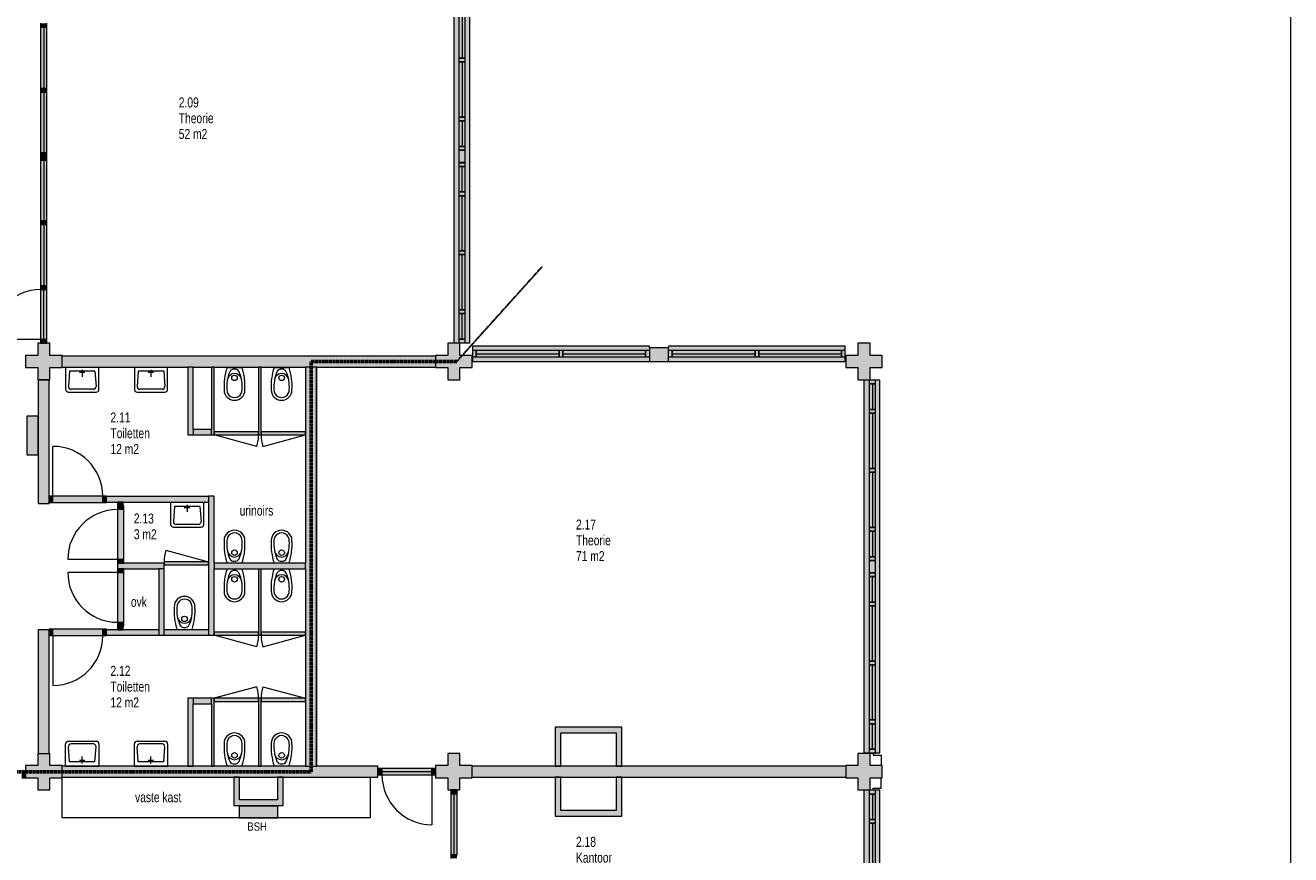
# Model space of a CAD drawing. Header units: millimetres. Extents: x 73705 to 433105, y 109410 to 279410.
# Tile 86 of 90: x 377548 to 400381, y 233067 to 248032. Entities that reach past the tile are written whole.
import ezdxf

# ---------------------------------------------------------------- set-up
doc = ezdxf.new("R2010")
doc.units = ezdxf.units.MM
doc.linetypes.add('brand  WBDBO 30 min', pattern=[11, 4, -1, 2, -1, 2, -1])
for name, color, linetype, lineweight in [('A-DETL', 90, 'Continuous', 9), ('A-DETL-GENF', 92, 'Continuous', 9), ('A-DETL-THIN', 151, 'Continuous', 9), ('G-ANNO-TEXT', 231, 'Continuous', 9)]:
    doc.layers.add(name, color=color, linetype=linetype, lineweight=lineweight)
doc.styles.add('Arial Narrow', font='ARIALN.TTF', dxfattribs={"width": 0.9, "height": 180})
doc.styles.add('Arial Narrow_1', font='ARIALN.TTF', dxfattribs={"height": 150})
doc.styles.add('Arial Narrow_B', font='ARIALN.TTF', dxfattribs={"width": 0.9, "height": 180})

msp = doc.modelspace()

# ---------------------------------------------------------------- hatches: boundary and pattern name
at = {"layer": 'A-DETL-GENF'}
for color, points in [(7, [(385391.1, 242302.5), (385567.1, 242302.5), (385567.1, 249028.9), (385281.1, 249028.9), (385281.1, 242302.5), (385373.1, 242302.5)]), (7, [(377938.1, 248001), (377938.1, 248068), (377824.1, 248068), (377824.1, 248001)]), (7, [(377824.1, 246891.7), (377938.1, 246891.7), (377938.1, 248001), (377824.1, 248001), (377824.1, 247102.8)]), (7, [(377938.1, 246824.7), (377938.1, 246891.7), (377824.1, 246891.7), (377824.1, 246824.7)]), (7, [(377938.1, 245732), (377938.1, 246824.7), (377824.1, 246824.7), (377824.1, 245732)]), (7, [(377824.1, 245665), (377938.1, 245665), (377938.1, 245732), (377824.1, 245732)]), (7, [(377938.1, 245598), (377938.1, 245665), (377824.1, 245665), (377824.1, 245598)]), (7, [(377938.1, 244505.4), (377938.1, 245598), (377824.1, 245598), (377824.1, 244505.4)]), (7, [(377938.1, 244438.4), (377938.1, 244505.4), (377824.1, 244505.4), (377824.1, 244438.4)]), (7, [(377938.1, 243329), (377938.1, 244438.4), (377824.1, 244438.4), (377824.1, 243329)]), (7, [(377824.1, 243262), (377938.1, 243262), (377938.1, 243329), (377824.1, 243329)]), (7, [(377824.1, 242362), (377938.1, 242362), (377938.1, 243262), (377824.1, 243262)]), (7, [(377771.1, 241635), (377991.1, 241635), (377991.1, 241855), (378211.1, 241855), (378211.1, 242075), (377991.1, 242075), (377991.1, 242295), (377771.1, 242295), (377771.1, 242075), (377551.1, 242075), (377551.1, 241855), (377771.1, 241855)]), (7, [(377824.1, 242295), (377938.1, 242295), (377938.1, 242362), (377824.1, 242362)]), (7, [(385391.1, 241635), (385391.1, 241855), (385611.1, 241855), (385611.1, 242075), (385391.1, 242075), (385391.1, 242295), (385171.1, 242295), (385171.1, 242075), (384951.1, 242075), (384951.1, 241855), (385171.1, 241855), (385171.1, 241635)]), (7, [(385487.1, 242301.5), (385487.1, 242302.5), (385391.1, 242301.5)]), (7, [(392791.1, 241635), (392791.1, 241855), (393011.1, 241855), (393011.1, 242075), (392791.1, 242075), (392791.1, 242295), (392571.1, 242295), (392571.1, 242075), (392351.1, 242075), (392351.1, 241855), (392571.1, 241855), (392571.1, 241635)]), (7, [(383234, 241864.5), (384951.1, 241864.5), (384951.1, 242064.5), (378211.1, 242064.5), (378211.1, 241864.5), (382806.1, 241864.5)]), (254, [(385685.6, 241966.4), (388808.6, 241966.4), (388808.6, 242242), (385618.6, 242242), (385618.6, 241966.4)]), (7, [(388808.6, 241966.4), (389153.6, 241966.4), (389153.6, 242212), (388808.6, 242212), (388808.6, 242048)]), (254, [(390782.1, 241966.4), (392343.6, 241966.4), (392343.6, 242242), (389153.6, 242242), (389153.6, 241966.4), (390715.1, 241966.4)]), (7, [(380479.8, 240640), (380579.8, 240640), (380579.8, 241864.5), (380479.8, 241864.5), (380479.8, 240740)]), (7, [(380954.8, 240640), (380954.8, 241864.5), (380904.8, 241864.5), (380904.8, 240640)]), (7, [(381754.8, 240640), (381804.8, 240640), (381804.8, 241864.5), (381754.8, 241864.5), (381754.8, 240697)]), (7, [(382804.8, 234664.5), (382804.8, 241864.5), (382604.8, 241864.5), (382604.8, 238327), (382606.1, 238327), (382606.1, 238227), (382604.8, 238227), (382604.8, 234664.5), (382606.1, 234664.5)]), (7, [(382804.8, 234665), (382806.1, 234665), (382806.1, 241864.5), (382804.8, 241864.5), (382804.8, 235393.3)]), (7, [(377779.8, 239402), (377979.8, 239402), (377979.8, 241634.5), (377779.8, 241634.5), (377779.8, 240982), (377781.1, 240982), (377781.1, 240282), (377779.8, 240282), (377779.8, 239420)]), (7, [(392791.1, 234902.5), (392967.1, 234902.5), (392967.1, 241628.9), (392681.1, 241628.9), (392681.1, 234902.5), (392773.1, 234902.5)]), (254, [(377779.8, 240282), (377779.8, 240982), (377576.1, 240982), (377576.1, 240282)]), (254, [(377781.1, 240282), (377781.1, 240982), (377779.8, 240982), (377779.8, 240282)]), (7, [(380854.8, 240640), (380904.8, 240640), (380904.8, 240740), (380579.8, 240740), (380579.8, 240640)]), (7, [(381754.8, 240640), (381754.8, 240697), (380954.8, 240697), (380954.8, 240640)]), (7, [(382604.8, 240640), (382604.8, 240697), (381804.8, 240697), (381804.8, 240640)]), (7, [(378046.8, 239420), (378046.8, 239534), (377979.8, 239534), (377979.8, 239420)]), (7, [(378946.8, 239420), (378946.8, 239534), (378046.8, 239534), (378046.8, 239420)]), (7, [(379013.8, 239420), (379013.8, 239534), (378946.8, 239534), (378946.8, 239420)]), (7, [(379313.8, 239427), (380854.8, 239427), (380854.8, 239527), (379013.8, 239527), (379013.8, 239427), (379213.8, 239427)]), (7, [(380854.8, 237027), (380954.8, 237027), (380954.8, 239534), (380854.8, 239534), (380854.8, 237084)]), (7, [(379313.8, 239361), (379313.8, 239427), (379213.8, 239427), (379213.8, 239361)]), (7, [(379213.8, 239294), (379327.8, 239294), (379327.8, 239361), (379213.8, 239361)]), (7, [(379213.8, 238394), (379327.8, 238394), (379327.8, 239294), (379213.8, 239294)]), (7, [(379327.8, 238327), (379327.8, 238394), (379213.8, 238394), (379213.8, 238327)]), (7, [(380054.8, 238227), (380054.8, 238294.6), (380053.4, 238294.6), (380053.4, 238327), (379213.8, 238327), (379213.8, 238227), (380053.4, 238227)]), (7, [(379327.8, 238160), (379327.8, 238227), (379213.8, 238227), (379213.8, 238160)]), (7, [(379327.8, 237260), (379327.8, 238160), (379213.8, 238160), (379213.8, 237260)]), (7, [(380054.8, 237027), (380054.8, 238227), (379954.8, 238227), (379954.8, 237027)]), (7, [(380054.8, 238294.6), (380853.4, 238294.6), (380853.4, 238351.6), (380053.4, 238351.6), (380053.4, 238327), (380054.8, 238327)]), (7, [(380054.8, 238294.6), (380054.8, 238327), (380053.4, 238327), (380053.4, 238294.6)]), (7, [(382606.1, 238227), (382606.1, 238327), (380954.8, 238327), (380954.8, 238227), (382604.8, 238227)]), (7, [(381804.8, 237027), (381804.8, 238227), (381754.8, 238227), (381754.8, 237027)]), (7, [(379213.8, 237193), (379327.8, 237193), (379327.8, 237260), (379213.8, 237260)]), (7, [(377779.8, 234894.5), (377979.8, 234895), (377979.8, 237127), (377779.8, 237127), (377779.8, 234895)]), (7, [(378046.8, 237020), (378046.8, 237134), (377979.8, 237134), (377979.8, 237020)]), (7, [(378946.8, 237020), (378946.8, 237134), (378046.8, 237134), (378046.8, 237020)]), (7, [(379013.8, 237020), (379013.8, 237134), (378946.8, 237134), (378946.8, 237020)]), (7, [(379313.8, 237127), (379313.8, 237193), (379213.8, 237193), (379213.8, 237127)]), (7, [(381754.8, 237027), (381754.8, 237084), (380954.8, 237084), (380954.8, 237027)]), (7, [(382604.8, 237027), (382604.8, 237084), (381804.8, 237084), (381804.8, 237027)]), (7, [(380479.8, 234665), (380579.8, 234665), (380579.8, 235889.5), (380479.8, 235889.5), (380479.8, 234675)]), (7, [(380579.8, 235789.5), (380904.8, 235789.5), (380904.8, 235889.5), (380579.8, 235889.5)]), (7, [(380904.8, 234665), (380954.8, 234665), (380954.8, 235889.5), (380904.8, 235889.5), (380904.8, 234675)]), (7, [(381754.8, 235832.5), (381754.8, 235889.5), (380954.8, 235889.5), (380954.8, 235832.5)]), (7, [(381754.8, 234665), (381804.8, 234665), (381804.8, 235889.5), (381754.8, 235889.5), (381754.8, 234675)]), (7, [(382604.8, 235832.5), (382604.8, 235889.5), (381804.8, 235889.5), (381804.8, 235832.5)]), (254, [(387209.3, 234664.5), (387209.3, 235265), (388209.3, 235265), (388209.3, 234665), (388309.3, 234665), (388309.3, 235365), (387109.3, 235365), (387109.3, 234664.5)]), (7, [(377991.1, 234235), (377991.1, 234455), (378211.1, 234455), (378211.1, 234675), (377991.1, 234675), (377991.1, 234895), (377771.1, 234895), (377771.1, 234675), (377551.1, 234675), (377551.1, 234455), (377771.1, 234455), (377771.1, 234235)]), (7, [(385171.1, 234235), (385391.1, 234235), (385391.1, 234455), (385611.1, 234455), (385611.1, 234675), (385391.1, 234675), (385391.1, 234895), (385171.1, 234895), (385171.1, 234675), (384951.1, 234675), (384951.1, 234455), (385171.1, 234455)]), (7, [(392791.1, 234235), (392791.1, 234455), (393011.1, 234455), (393011.1, 234675), (392791.1, 234675), (392791.1, 234895), (392571.1, 234895), (392571.1, 234675), (392351.1, 234675), (392351.1, 234455), (392571.1, 234455), (392571.1, 234235)]), (7, [(392887.1, 234901.5), (392887.1, 234902.5), (392791.1, 234901.5)]), (7, [(377551.1, 234455), (377551.1, 234569), (377484.1, 234569), (377484.1, 234455)]), (7, [(383234, 234464.5), (383909.1, 234464.5), (383909.1, 234664.5), (378211.1, 234664.5), (378211.1, 234464.5), (382804.8, 234464.5)]), (7, [(383984.1, 234508), (383984.1, 234622), (383917.1, 234622), (383917.1, 234508)]), (7, [(384884.1, 234508), (384884.1, 234622), (383984.1, 234622), (383984.1, 234508)]), (7, [(384951.1, 234508), (384951.1, 234622), (384884.1, 234622), (384884.1, 234508)]), (7, [(389416.4, 234464.5), (392351.1, 234464.5), (392351.1, 234664.5), (385611.1, 234664.5), (385611.1, 234464.5), (388309.3, 234464.5)]), (254, [(381411.1, 233955), (382201.1, 233955), (382201.1, 234464.5), (382101.1, 234464.5), (382101.1, 234055), (381411.1, 234055), (381411.1, 234464.5), (381311.1, 234464.5), (381311.1, 233955)]), (254, [(387109.3, 233765), (388309.3, 233765), (388309.3, 234464.5), (388209.3, 234464.5), (388209.3, 233865), (387209.3, 233865), (387209.3, 234464.5), (387109.3, 234464.5), (387109.3, 233865)]), (254, [(387209.3, 234464.5), (387209.3, 234465.5), (387109.5, 234464.5)]), (7, [(385338.6, 234168), (385338.6, 234235), (385224.6, 234235), (385224.6, 234168)]), (7, [(385338.6, 233067), (385338.6, 234168), (385224.6, 234168), (385224.6, 233067)]), (7, [(392773.1, 227502.5), (392967.1, 227502.5), (392967.1, 234228.9), (392681.1, 234228.9), (392681.1, 227502.5)]), (254, [(381411.1, 233735), (382106.1, 233735), (382106.1, 233940), (381406.1, 233940), (381406.1, 233735)]), (7, [(385338.6, 233000), (385338.6, 233067), (385224.6, 233067), (385224.6, 233000)])]:
    msp.add_hatch(color=color, dxfattribs=at).paths.add_polyline_path(points)
h = msp.add_hatch(color=7, dxfattribs=at)
h.paths.add_polyline_path([(379013.8, 237027), (379954.8, 237027), (379954.8, 237127), (379013.8, 237127)])
h.paths.add_polyline_path([(380054.8, 237027), (380854.8, 237027), (380854.8, 237127), (380054.8, 237127)])

# ---------------------------------------------------------------- linework, layer by layer
at = {"layer": 'A-DETL'}
for p, q in [((385281.1, 249028.9), (385281.1, 242302.5)), ((385567.1, 242302.5), (385567.1, 249028.9)), ((385373.1, 248433), (385373.1, 247436)), ((385487.1, 247436), (385487.1, 248433)), ((385487.1, 247436.7), (385373.1, 247436.7)), ((385373.1, 247436.7), (385373.1, 247369.7)), ((385373.1, 247436), (385487.1, 247436)), ((385373.1, 247369.7), (385487.1, 247369.7)), ((385487.1, 247369.7), (385373.1, 247369.7)), ((385373.1, 247369.7), (385373.1, 246372.7)), ((385487.1, 247369.7), (385487.1, 247436.7)), ((385487.1, 246372.7), (385487.1, 247369.7)), ((385373.1, 246372.7), (385487.1, 246372.7)), ((385487.1, 246372.7), (385373.1, 246372.7)), ((385373.1, 246372.7), (385373.1, 246305.7)), ((385487.1, 246305.7), (385487.1, 246372.7)), ((385373.1, 246305.7), (385487.1, 246305.7)), ((385487.1, 246305.7), (385373.1, 246305.7)), ((385373.1, 246305.7), (385373.1, 245843.9)), ((385487.1, 245843.9), (385487.1, 246305.7)), ((385487.1, 245843.9), (385373.1, 245843.9)), ((385373.1, 245843.9), (385373.1, 245776.9)), ((385373.1, 245843.9), (385487.1, 245843.9)), ((385373.1, 245776.9), (385487.1, 245776.9)), ((385487.1, 245776.9), (385373.1, 245776.9)), ((385373.1, 245776.9), (385373.1, 245552.2)), ((385487.1, 245776.9), (385487.1, 245843.9)), ((385487.1, 245552.2), (385487.1, 245776.9)), ((385487.1, 245553.5), (385373.1, 245553.5)), ((385373.1, 245553.5), (385373.1, 245486.5)), ((385373.1, 245552.2), (385487.1, 245552.2)), ((385373.1, 245486.5), (385487.1, 245486.5)), ((385487.1, 245486.5), (385373.1, 245486.5)), ((385373.1, 245486.5), (385373.1, 245024.7)), ((385487.1, 245486.5), (385487.1, 245553.5)), ((385487.1, 245024.7), (385487.1, 245486.5)), ((385487.1, 245024.7), (385373.1, 245024.7)), ((385373.1, 245024.7), (385373.1, 244957.7)), ((385373.1, 245024.7), (385487.1, 245024.7)), ((385487.1, 244957.7), (385487.1, 245024.7)), ((385487.1, 244957.7), (385373.1, 244957.7)), ((385373.1, 244957.7), (385373.1, 243960.7)), ((385373.1, 244957.7), (385487.1, 244957.7)), ((385487.1, 243960.7), (385487.1, 244957.7)), ((385487.1, 243960.7), (385373.1, 243960.7)), ((385373.1, 243960.7), (385373.1, 243893.7)), ((385373.1, 243960.7), (385487.1, 243960.7)), ((385487.1, 243894.4), (385373.1, 243894.4)), ((385373.1, 243894.4), (385373.1, 242897.4)), ((385373.1, 243893.7), (385487.1, 243893.7)), ((385487.1, 243893.7), (385487.1, 243960.7)), ((385487.1, 242897.4), (385487.1, 243894.4)), ((385373.1, 242897.4), (385487.1, 242897.4)), ((385487.1, 242897.4), (385373.1, 242897.4)), ((385373.1, 242897.4), (385373.1, 242830.4)), ((385373.1, 242830.4), (385487.1, 242830.4)), ((385487.1, 242830.4), (385373.1, 242830.4)), ((385373.1, 242830.4), (385373.1, 242368.5)), ((385487.1, 242830.4), (385487.1, 242897.4)), ((385487.1, 242368.5), (385487.1, 242830.4)), ((385281.1, 242302.5), (385567.1, 242302.5)), ((385487.1, 242368.5), (385373.1, 242368.5)), ((385373.1, 242368.5), (385373.1, 242301.5)), ((385373.1, 242368.5), (385487.1, 242368.5)), ((385373.1, 242301.5), (385487.1, 242301.5)), ((385487.1, 242301.5), (385487.1, 242368.5)), ((388808.6, 242242), (385618.6, 242242)), ((385618.6, 242242), (385618.6, 241966.4)), ((385618.6, 242162), (385618.6, 242048)), ((385685.6, 242162), (385618.6, 242162)), ((385618.6, 242048), (385685.6, 242048)), ((385685.6, 242048), (385685.6, 242162)), ((385685.6, 242162), (385685.6, 242048)), ((387180.1, 242162), (385685.6, 242162)), ((385685.6, 242048), (387180.1, 242048)), ((387180.1, 242162), (387180.1, 242048)), ((387247.1, 242162), (387180.1, 242162)), ((387180.1, 242048), (387180.1, 242162)), ((387180.1, 242048), (387247.1, 242048)), ((387247.1, 242048), (387247.1, 242162)), ((387247.1, 242162), (387247.1, 242048)), ((388741.6, 242162), (387247.1, 242162)), ((387247.1, 242048), (388741.6, 242048)), ((388741.6, 242162), (388741.6, 242048)), ((388808.6, 242162), (388741.6, 242162)), ((388741.6, 242048), (388741.6, 242162)), ((388741.6, 242048), (388808.6, 242048)), ((388808.6, 242212), (388808.6, 242242)), ((392343.6, 242242), (389153.6, 242242)), ((389153.6, 242242), (389153.6, 242212)), ((389220.6, 242162), (389153.6, 242162)), ((389153.6, 242048), (389220.6, 242048)), ((389220.6, 242048), (389220.6, 242162)), ((389220.6, 242162), (389220.6, 242048)), ((390715.1, 242162), (389220.6, 242162)), ((389220.6, 242048), (390715.1, 242048)), ((390715.1, 242162), (390715.1, 242048)), ((390782.1, 242162), (390715.1, 242162)), ((390715.1, 242048), (390715.1, 242162)), ((390715.1, 242048), (390782.1, 242048)), ((390782.1, 242048), (390782.1, 242162)), ((390782.1, 242162), (390782.1, 242048)), ((392276.6, 242162), (390782.1, 242162)), ((390782.1, 242048), (392276.6, 242048)), ((392276.6, 242162), (392276.6, 242048)), ((392343.6, 242162), (392276.6, 242162)), ((392276.6, 242048), (392276.6, 242162)), ((392276.6, 242048), (392343.6, 242048)), ((392343.6, 241966.4), (392343.6, 242242)), ((392343.6, 242048), (392343.6, 242162)), ((378275.9, 241864.5), (378275.9, 241464.5)), ((378275.9, 241864.5), (378875.9, 241864.5)), ((378575.9, 241814.5), (378575.9, 241689.5)), ((378875.9, 241464.5), (378875.9, 241864.5)), ((379515.9, 241864.5), (379515.9, 241464.5)), ((379515.9, 241864.5), (380115.9, 241864.5)), ((379815.9, 241814.5), (379815.9, 241689.5)), ((380115.9, 241464.5), (380115.9, 241864.5)), ((381187.5, 241860), (381457.5, 241860)), ((382037.5, 241860), (382307.5, 241860)), ((385618.6, 241966.4), (388808.6, 241966.4)), ((389153.6, 241966.4), (392343.6, 241966.4)), ((378346.9, 241789.5), (378325.9, 241514.5)), ((378804.9, 241789.5), (378346.9, 241789.5)), ((378622.9, 241764.5), (378522.9, 241764.5)), ((378804.9, 241789.5), (378825.9, 241514.5)), ((379586.9, 241789.5), (379565.9, 241514.5)), ((380044.9, 241789.5), (379586.9, 241789.5)), ((379862.9, 241764.5), (379762.9, 241764.5)), ((380044.9, 241789.5), (380065.9, 241514.5)), ((392967.1, 241628.9), (392681.1, 241628.9)), ((392681.1, 241628.9), (392681.1, 234902.5)), ((392887.1, 241628.9), (392773.1, 241628.9)), ((392773.1, 241628.9), (392773.1, 241561.9)), ((392887.1, 241561.9), (392887.1, 241628.9)), ((392967.1, 234902.5), (392967.1, 241628.9)), ((378325.9, 241414.5), (378825.9, 241414.5)), ((378775.9, 241464.5), (378375.9, 241464.5)), ((379565.9, 241414.5), (380065.9, 241414.5)), ((380015.9, 241464.5), (379615.9, 241464.5)), ((392773.1, 241561.9), (392887.1, 241561.9)), ((392887.1, 241561.9), (392773.1, 241561.9)), ((392773.1, 241561.9), (392773.1, 241100)), ((392887.1, 241100), (392887.1, 241561.9)), ((377781.1, 240982), (377576.1, 240982)), ((377576.1, 240982), (377576.1, 240282)), ((377781.1, 240282), (377781.1, 240982)), ((392887.1, 241100), (392773.1, 241100)), ((392773.1, 241100), (392773.1, 241033)), ((392773.1, 241100), (392887.1, 241100)), ((392887.1, 241033), (392773.1, 241033)), ((392773.1, 241033), (392773.1, 240036)), ((392773.1, 241033), (392887.1, 241033)), ((392887.1, 241033), (392887.1, 241100)), ((392887.1, 240036), (392887.1, 241033)), ((381727.5, 240433), (380954.8, 240640)), ((381832, 240433), (382604.8, 240640)), ((377576.1, 240282), (377781.1, 240282)), ((392887.1, 240036.7), (392773.1, 240036.7)), ((392773.1, 240036.7), (392773.1, 239969.7)), ((392773.1, 240036), (392887.1, 240036)), ((392887.1, 239969.7), (392887.1, 240036.7)), ((392773.1, 239969.7), (392887.1, 239969.7)), ((392887.1, 239969.7), (392773.1, 239969.7)), ((392773.1, 239969.7), (392773.1, 238972.7)), ((392887.1, 238972.7), (392887.1, 239969.7)), ((380169.1, 239427), (380169.1, 239027)), ((380169.1, 239427), (380769.1, 239427)), ((380240.1, 239352), (380219.1, 239077)), ((380698.1, 239352), (380240.1, 239352)), ((380516.1, 239327), (380416.1, 239327)), ((380469.1, 239377), (380469.1, 239252)), ((380698.1, 239352), (380719.1, 239077)), ((380769.1, 239027), (380769.1, 239427)), ((380219.1, 238977), (380719.1, 238977)), ((380669.1, 239027), (380269.1, 239027)), ((392773.1, 238972.7), (392887.1, 238972.7)), ((392887.1, 238972.7), (392773.1, 238972.7)), ((392773.1, 238972.7), (392773.1, 238905.7)), ((392773.1, 238905.7), (392887.1, 238905.7)), ((392887.1, 238905.7), (392773.1, 238905.7)), ((392773.1, 238905.7), (392773.1, 238443.9)), ((392887.1, 238905.7), (392887.1, 238972.7)), ((392887.1, 238443.9), (392887.1, 238905.7)), ((380080.7, 238558.6), (380853.4, 238351.6)), ((392887.1, 238443.9), (392773.1, 238443.9)), ((392773.1, 238443.9), (392773.1, 238376.9)), ((392773.1, 238443.9), (392887.1, 238443.9)), ((392887.1, 238376.9), (392887.1, 238443.9)), ((392773.1, 238376.9), (392887.1, 238376.9)), ((392887.1, 238376.9), (392773.1, 238376.9)), ((392773.1, 238376.9), (392773.1, 238152.2)), ((392887.1, 238153.5), (392773.1, 238153.5)), ((392773.1, 238153.5), (392773.1, 238086.5)), ((392773.1, 238152.2), (392887.1, 238152.2)), ((392887.1, 238152.2), (392887.1, 238376.9)), ((392887.1, 238086.5), (392887.1, 238153.5)), ((392773.1, 238086.5), (392887.1, 238086.5)), ((392887.1, 238086.5), (392773.1, 238086.5)), ((392773.1, 238086.5), (392773.1, 237624.7)), ((392887.1, 237624.7), (392887.1, 238086.5)), ((392887.1, 237624.7), (392773.1, 237624.7)), ((392773.1, 237624.7), (392773.1, 237557.7)), ((392773.1, 237624.7), (392887.1, 237624.7)), ((392887.1, 237557.7), (392773.1, 237557.7)), ((392773.1, 237557.7), (392773.1, 236560.7)), ((392773.1, 237557.7), (392887.1, 237557.7)), ((392887.1, 237557.7), (392887.1, 237624.7)), ((392887.1, 236560.7), (392887.1, 237557.7)), ((380286.2, 237131.6), (380556.2, 237131.6)), ((381727.5, 236820), (380954.8, 237027)), ((381832, 236820), (382604.8, 237027)), ((392887.1, 236560.7), (392773.1, 236560.7)), ((392773.1, 236560.7), (392773.1, 236493.7)), ((392773.1, 236560.7), (392887.1, 236560.7)), ((392887.1, 236493.7), (392887.1, 236560.7)), ((392887.1, 236494.4), (392773.1, 236494.4)), ((392773.1, 236494.4), (392773.1, 235497.4)), ((392773.1, 236493.7), (392887.1, 236493.7)), ((392887.1, 235497.4), (392887.1, 236494.4)), ((381727.5, 236096.6), (380954.8, 235889.5)), ((381832, 236096.6), (382604.8, 235889.5)), ((392773.1, 235497.4), (392887.1, 235497.4)), ((392887.1, 235497.4), (392773.1, 235497.4)), ((392773.1, 235497.4), (392773.1, 235430.4)), ((392773.1, 235430.4), (392887.1, 235430.4)), ((392887.1, 235430.4), (392773.1, 235430.4)), ((392773.1, 235430.4), (392773.1, 234968.5)), ((392887.1, 235430.4), (392887.1, 235497.4)), ((392887.1, 234968.5), (392887.1, 235430.4)), ((378275.9, 234665), (378275.9, 235065)), ((378325.9, 235115), (378825.9, 235115)), ((378346.9, 234740), (378325.9, 235015)), ((378775.9, 235065), (378375.9, 235065)), ((378804.9, 234740), (378825.9, 235015)), ((378875.9, 235065), (378875.9, 234665)), ((379515.9, 234665), (379515.9, 235065)), ((379565.9, 235115), (380065.9, 235115)), ((379586.9, 234740), (379565.9, 235015)), ((380015.9, 235065), (379615.9, 235065)), ((380044.9, 234740), (380065.9, 235015)), ((380115.9, 235065), (380115.9, 234665)), ((392887.1, 234968.5), (392773.1, 234968.5)), ((392773.1, 234968.5), (392773.1, 234901.5)), ((392773.1, 234968.5), (392887.1, 234968.5)), ((392887.1, 234901.5), (392887.1, 234968.5)), ((378804.9, 234740), (378346.9, 234740)), ((378622.9, 234765), (378522.9, 234765)), ((378575.9, 234715), (378575.9, 234840)), ((380044.9, 234740), (379586.9, 234740)), ((379862.9, 234765), (379762.9, 234765)), ((379815.9, 234715), (379815.9, 234840)), ((392681.1, 234902.5), (392967.1, 234902.5)), ((392773.1, 234901.5), (392887.1, 234901.5)), ((392846.1, 234902.4), (392846.1, 234865.5)), ((392846.1, 234865.5), (392994.1, 234865.5)), ((392994.1, 234865.5), (392994.1, 234675)), ((378275.9, 234665), (378875.9, 234665)), ((379515.9, 234665), (380115.9, 234665)), ((381187.5, 234669.5), (381457.5, 234669.5)), ((382037.5, 234669.5), (382307.5, 234669.5)), ((392994.1, 234264.5), (392994.1, 234455)), ((392967.1, 234228.9), (392681.1, 234228.9)), ((392681.1, 234228.9), (392681.1, 227502.5)), ((392887.1, 234228.9), (392773.1, 234228.9)), ((392773.1, 234228.9), (392773.1, 234161.9)), ((392773.1, 234161.9), (392887.1, 234161.9)), ((392887.1, 234161.9), (392773.1, 234161.9)), ((392773.1, 234161.9), (392773.1, 233700)), ((392846.1, 234227.7), (392846.1, 234264.5)), ((392846.1, 234264.5), (392994.1, 234264.5)), ((392887.1, 234161.9), (392887.1, 234228.9)), ((392887.1, 233700), (392887.1, 234161.9)), ((392967.1, 227502.5), (392967.1, 234228.9)), ((381406.1, 233940), (381406.1, 233735)), ((382106.1, 233940), (381406.1, 233940)), ((382106.1, 233735), (382106.1, 233940)), ((381406.1, 233735), (382106.1, 233735)), ((392887.1, 233700), (392773.1, 233700)), ((392773.1, 233700), (392773.1, 233633)), ((392773.1, 233700), (392887.1, 233700)), ((392887.1, 233633), (392773.1, 233633)), ((392773.1, 233633), (392773.1, 232636)), ((392773.1, 233633), (392887.1, 233633)), ((392887.1, 233633), (392887.1, 233700)), ((392887.1, 232636), (392887.1, 233633))]:
    msp.add_line(p, q, dxfattribs=at)
at = {"layer": 'A-DETL', "linetype": 'brand  WBDBO 30 min', "lineweight": 30}
msp.add_line((385332.7, 241964.5), (386871.7, 243673.8), dxfattribs=at)
at = {"layer": 'A-DETL', "linetype": 'brand  WBDBO 30 min', "lineweight": 60}
for p, q in [((382703.7, 234565), (382703.7, 241964.5)), ((382703.7, 241964.5), (385332.7, 241964.5)), ((370481.1, 234565), (382703.7, 234565))]:
    msp.add_line(p, q, dxfattribs=at)
at = {"layer": 'A-DETL'}
for centre in [(381322.5, 241670), (382172.5, 241670), (381322.5, 238517), (382172.5, 238517), (381322.5, 238037), (382172.5, 238037), (380421.2, 237321.6), (381322.5, 234859.5), (382172.5, 234859.5)]:
    msp.add_circle(centre, 50, dxfattribs=at)
for centre, radius, start, end in [((382232.1, 241518.3), 1099, 161.88559, 183.43197), ((381314.3, 241741.8), 84.7, 84.43511, 153.49917), ((381330.7, 241741.8), 84.7, 26.50126, 95.56291), ((380412.7, 241518.3), 1099.3, 356.57122, 18.11338), ((383082.1, 241518.3), 1099, 161.88559, 183.43197), ((382164.3, 241741.8), 84.7, 84.43511, 153.49917), ((382180.7, 241741.8), 84.7, 26.50126, 95.56291), ((381262.7, 241518.3), 1099.3, 356.57122, 18.11338), ((381852, 241511.7), 669.4, 156.41099, 184.58472), ((381322.8, 241620.9), 128.4, 11.95474, 168.10765), ((380792.9, 241511.6), 669.5, 355.41908, 23.58797), ((382702, 241511.7), 669.4, 156.41099, 184.58472), ((382172.8, 241620.9), 128.4, 11.95474, 168.10765), ((381642.9, 241511.6), 669.5, 355.41908, 23.58797), ((378325.9, 241464.5), 50, 180, 270), ((378375.9, 241514.5), 50, 180, 270), ((378775.9, 241514.5), 50, 270, 359.99997), ((378825.9, 241464.5), 50, 270, 0), ((379565.9, 241464.5), 50, 180, 270), ((379615.9, 241514.5), 50, 180, 270), ((380015.9, 241514.5), 50, 270, 359.99997), ((380065.9, 241464.5), 50, 270, 0), ((381322.5, 241452.5), 187.5, 180.00014, 0.00001), ((381322.5, 241452.5), 137.9, 177.66418, 2.33598), ((382172.5, 241452.5), 187.5, 180.00014, 0.00001), ((382172.5, 241452.5), 137.9, 177.66418, 2.33598), ((380954.8, 240640), 800, 345, 0), ((382604.8, 240640), 800, 180, 195), ((380269.1, 239077), 50, 180, 270), ((380669.1, 239077), 50, 270, 359.99997), ((380219.1, 239027), 50, 180, 270), ((380719.1, 239027), 50, 270, 0), ((381322.5, 238734.5), 187.5, 359.99999, 179.99986), ((381322.5, 238734.5), 137.9, 357.66402, 182.33582), ((382172.5, 238734.5), 187.5, 359.99999, 179.99986), ((382172.5, 238734.5), 137.9, 357.66402, 182.33582), ((382232.1, 238668.8), 1099, 176.56803, 198.11441), ((381852, 238675.4), 669.4, 175.41528, 203.58901), ((380792.9, 238675.5), 669.5, 336.41203, 4.58092), ((380412.7, 238668.8), 1099.3, 341.88662, 3.42878), ((383082.1, 238668.8), 1099, 176.56803, 198.11441), ((382702, 238675.4), 669.4, 175.41528, 203.58901), ((381642.9, 238675.5), 669.5, 336.41203, 4.58092), ((381262.7, 238668.8), 1099.3, 341.88662, 3.42878), ((380853.4, 238351.6), 800, 165, 180), ((381322.8, 238566.2), 128.4, 191.89235, 348.04526), ((381314.3, 238445.3), 84.7, 206.50083, 275.56489), ((381330.7, 238445.3), 84.7, 264.43709, 333.49874), ((382172.8, 238566.2), 128.4, 191.89235, 348.04526), ((382164.3, 238445.3), 84.7, 206.50083, 275.56489), ((382180.7, 238445.3), 84.7, 264.43709, 333.49874), ((382232.1, 237885.3), 1099, 161.88559, 183.43197), ((381314.3, 238108.8), 84.7, 84.43511, 153.49917), ((381330.7, 238108.8), 84.7, 26.50126, 95.56291), ((380412.7, 237885.3), 1099.3, 356.57122, 18.11338), ((383082.1, 237885.3), 1099, 161.88559, 183.43197), ((382164.3, 238108.8), 84.7, 84.43511, 153.49917), ((382180.7, 238108.8), 84.7, 26.50126, 95.56291), ((381262.7, 237885.3), 1099.3, 356.57122, 18.11338), ((381852, 237878.7), 669.4, 156.41099, 184.58472), ((381322.8, 237987.9), 128.4, 11.95474, 168.10765), ((380792.9, 237878.6), 669.5, 355.41908, 23.58797), ((382702, 237878.7), 669.4, 156.41099, 184.58472), ((382172.8, 237987.9), 128.4, 11.95474, 168.10765), ((381642.9, 237878.6), 669.5, 355.41908, 23.58797), ((380421.2, 237539.1), 187.5, 359.99999, 179.99986), ((381322.5, 237819.5), 187.5, 180.00014, 0.00001), ((381322.5, 237819.5), 137.9, 177.66418, 2.33598), ((382172.5, 237819.5), 187.5, 180.00014, 0.00001), ((382172.5, 237819.5), 137.9, 177.66418, 2.33598), ((381330.8, 237473.3), 1099, 176.56803, 198.11441), ((380950.7, 237479.9), 669.4, 175.41528, 203.58901), ((380421.2, 237539.1), 137.9, 357.66402, 182.33582), ((379891.6, 237480), 669.5, 336.41203, 4.58092), ((379511.4, 237473.3), 1099.3, 341.88662, 3.42878), ((380421.5, 237370.7), 128.4, 191.89235, 348.04526), ((380413, 237249.8), 84.7, 206.50083, 275.56489), ((380429.4, 237249.8), 84.7, 264.43709, 333.49874), ((380954.8, 237027), 800, 345, 0), ((382604.8, 237027), 800, 180, 195), ((380954.8, 235889.5), 800, 0, 15), ((382604.8, 235889.5), 800, 165, 180), ((381322.5, 235077), 187.5, 359.99999, 179.99986), ((381322.5, 235077), 137.9, 357.66402, 182.33582), ((382172.5, 235077), 187.5, 359.99999, 179.99986), ((382172.5, 235077), 137.9, 357.66402, 182.33582), ((378325.9, 235065), 50, 90, 180), ((378375.9, 235015), 50, 90, 180), ((378775.9, 235015), 50, 0.00003, 90), ((378825.9, 235065), 50, 0, 90), ((379565.9, 235065), 50, 90, 180), ((379615.9, 235015), 50, 90, 180), ((380015.9, 235015), 50, 0.00003, 90), ((380065.9, 235065), 50, 0, 90), ((382232.1, 235011.3), 1099, 176.56803, 198.11441), ((381852, 235017.9), 669.4, 175.41528, 203.58901), ((380792.9, 235018), 669.5, 336.41203, 4.58092), ((380412.7, 235011.3), 1099.3, 341.88662, 3.42878), ((383082.1, 235011.3), 1099, 176.56803, 198.11441), ((382702, 235017.9), 669.4, 175.41528, 203.58901), ((381642.9, 235018), 669.5, 336.41203, 4.58092), ((381262.7, 235011.3), 1099.3, 341.88662, 3.42878), ((381322.8, 234908.7), 128.4, 191.89235, 348.04526), ((381314.3, 234787.8), 84.7, 206.50083, 275.56489), ((381330.7, 234787.8), 84.7, 264.43709, 333.49874), ((382172.8, 234908.7), 128.4, 191.89235, 348.04526), ((382164.3, 234787.8), 84.7, 206.50083, 275.56489), ((382180.7, 234787.8), 84.7, 264.43709, 333.49874)]:
    msp.add_arc(centre, radius, start, end, dxfattribs=at)
at = {"layer": 'A-DETL-THIN'}
for p, q in [((400381.1, 212065), (400381.1, 257065)), ((385433.1, 248433), (385433.1, 247436)), ((377824.1, 248068), (377824.1, 248001)), ((377938.1, 248001), (377824.1, 248001)), ((377824.1, 248001), (377824.1, 246891.7)), ((377824.1, 248001), (377938.1, 248001)), ((377881.1, 248001), (377881.1, 246891.7)), ((377938.1, 248001), (377938.1, 248068)), ((377938.1, 246891.7), (377938.1, 248001)), ((385433.1, 247369.7), (385433.1, 246372.7)), ((377938.1, 246891.7), (377824.1, 246891.7)), ((377824.1, 246891.7), (377824.1, 246824.7)), ((377824.1, 246891.7), (377938.1, 246891.7)), ((377938.1, 246824.7), (377938.1, 246891.7)), ((377824.1, 246824.7), (377938.1, 246824.7)), ((377938.1, 246824.7), (377824.1, 246824.7)), ((377824.1, 246824.7), (377824.1, 245732)), ((377881.1, 246824.7), (377881.1, 245732)), ((377938.1, 245732), (377938.1, 246824.7)), ((385433.1, 246305.7), (385433.1, 245843.9)), ((377938.1, 245732), (377824.1, 245732)), ((377824.1, 245732), (377824.1, 245665)), ((377824.1, 245732), (377938.1, 245732)), ((377938.1, 245665), (377938.1, 245732)), ((377824.1, 245665), (377938.1, 245665)), ((377938.1, 245665), (377824.1, 245665)), ((377824.1, 245665), (377824.1, 245598)), ((377824.1, 245598), (377938.1, 245598)), ((377938.1, 245598), (377824.1, 245598)), ((377824.1, 245598), (377824.1, 244505.4)), ((377881.1, 245598), (377881.1, 244505.4)), ((377938.1, 245598), (377938.1, 245665)), ((377938.1, 244505.4), (377938.1, 245598)), ((385433.1, 245024.7), (385433.1, 245486.5)), ((385433.1, 243960.7), (385433.1, 244957.7)), ((377938.1, 244505.4), (377824.1, 244505.4)), ((377824.1, 244505.4), (377824.1, 244438.4)), ((377824.1, 244505.4), (377938.1, 244505.4)), ((377824.1, 244438.4), (377938.1, 244438.4)), ((377938.1, 244438.4), (377824.1, 244438.4)), ((377824.1, 244438.4), (377824.1, 243329)), ((377881.1, 244438.4), (377881.1, 243329)), ((377938.1, 244438.4), (377938.1, 244505.4)), ((377938.1, 243329), (377938.1, 244438.4)), ((385433.1, 242897.4), (385433.1, 243894.4)), ((377824.1, 243329), (377938.1, 243329)), ((377938.1, 243329), (377824.1, 243329)), ((377824.1, 243329), (377824.1, 243262)), ((377824.1, 243262), (377938.1, 243262)), ((377938.1, 243262), (377824.1, 243262)), ((377824.1, 243262), (377824.1, 242362)), ((377881.1, 242362), (377881.1, 243262)), ((377938.1, 243262), (377938.1, 243329)), ((377938.1, 242362), (377938.1, 243262)), ((385433.1, 242368.5), (385433.1, 242830.4)), ((377824.1, 242362), (376924.1, 242362)), ((377771.1, 242295), (377771.1, 242075)), ((377991.1, 242295), (377771.1, 242295)), ((377824.1, 242362), (377938.1, 242362)), ((377938.1, 242362), (377824.1, 242362)), ((377824.1, 242362), (377824.1, 242295)), ((377824.1, 242295), (377938.1, 242295)), ((377938.1, 242295), (377938.1, 242362)), ((377991.1, 242075), (377991.1, 242295)), ((385171.1, 242295), (385171.1, 242075)), ((385391.1, 242295), (385171.1, 242295)), ((385391.1, 242075), (385391.1, 242295)), ((392571.1, 242295), (392571.1, 242075)), ((392791.1, 242295), (392571.1, 242295)), ((392791.1, 242075), (392791.1, 242295)), ((377771.1, 242075), (377551.1, 242075)), ((377551.1, 242075), (377551.1, 241855)), ((378211.1, 242075), (377991.1, 242075)), ((378211.1, 241855), (378211.1, 242075)), ((384951.1, 242064.5), (378211.1, 242064.5)), ((385171.1, 242075), (384951.1, 242075)), ((384951.1, 242075), (384951.1, 241855)), ((385611.1, 242075), (385391.1, 242075)), ((385611.1, 241855), (385611.1, 242075)), ((385685.6, 242105), (387180.1, 242105)), ((387247.1, 242105), (388741.6, 242105)), ((389153.6, 242212), (388808.6, 242212)), ((388808.6, 242212), (388808.6, 241966.4)), ((389153.6, 241966.4), (389153.6, 242212)), ((389220.6, 242105), (390715.1, 242105)), ((390782.1, 242105), (392276.6, 242105)), ((392571.1, 242075), (392351.1, 242075)), ((392351.1, 242075), (392351.1, 241855)), ((393011.1, 242075), (392791.1, 242075)), ((393011.1, 241855), (393011.1, 242075)), ((377551.1, 241855), (377771.1, 241855)), ((377771.1, 241855), (377771.1, 241635)), ((377991.1, 241635), (377991.1, 241855)), ((377991.1, 241855), (378211.1, 241855)), ((378211.1, 241864.5), (380479.8, 241864.5)), ((380479.8, 241864.5), (380479.8, 240640)), ((380579.8, 241864.5), (380479.8, 241864.5)), ((380579.8, 241864.5), (380904.8, 241864.5)), ((380579.8, 240740), (380579.8, 241864.5)), ((380904.8, 241864.5), (380904.8, 240740)), ((380954.8, 241864.5), (380904.8, 241864.5)), ((380954.8, 241864.5), (381754.8, 241864.5)), ((380954.8, 240640), (380954.8, 241864.5)), ((381754.8, 241864.5), (381754.8, 240640)), ((381804.8, 241864.5), (381754.8, 241864.5)), ((381804.8, 241864.5), (382604.8, 241864.5)), ((381804.8, 240640), (381804.8, 241864.5)), ((382804.8, 241864.5), (382604.8, 241864.5)), ((382604.8, 241864.5), (382604.8, 238327)), ((382806.1, 241864.5), (382804.8, 241864.5)), ((382804.8, 234664.5), (382804.8, 241864.5)), ((382806.1, 241864.5), (384951.1, 241864.5)), ((382806.1, 234665), (382806.1, 241864.5)), ((384951.1, 241855), (385171.1, 241855)), ((385171.1, 241855), (385171.1, 241635)), ((385391.1, 241635), (385391.1, 241855)), ((385391.1, 241855), (385611.1, 241855)), ((388808.6, 241966.4), (389153.6, 241966.4)), ((392351.1, 241855), (392571.1, 241855)), ((392571.1, 241855), (392571.1, 241635)), ((392791.1, 241635), (392791.1, 241855)), ((392791.1, 241855), (393011.1, 241855)), ((377771.1, 241635), (377991.1, 241635)), ((377979.8, 241634.5), (377779.8, 241634.5)), ((377779.8, 241634.5), (377779.8, 239402)), ((377979.8, 239402), (377979.8, 241634.5)), ((385171.1, 241635), (385391.1, 241635)), ((392571.1, 241635), (392791.1, 241635)), ((392833.1, 241561.9), (392833.1, 241100)), ((392833.1, 241033), (392833.1, 240036)), ((380904.8, 240740), (380579.8, 240740)), ((380579.8, 240740), (380579.8, 240640)), ((380904.8, 240640), (380904.8, 240740)), ((380954.8, 240697), (380954.8, 240640)), ((381754.8, 240697), (380954.8, 240697)), ((381754.8, 240640), (381754.8, 240697)), ((382604.8, 240697), (381804.8, 240697)), ((381804.8, 240697), (381804.8, 240640)), ((382604.8, 240640), (382604.8, 240697)), ((378046.8, 239534), (378046.8, 240434)), ((380479.8, 240640), (380579.8, 240640)), ((380579.8, 240640), (380904.8, 240640)), ((380904.8, 240640), (380954.8, 240640)), ((380954.8, 240640), (381754.8, 240640)), ((381754.8, 240640), (381804.8, 240640)), ((381804.8, 240640), (382604.8, 240640)), ((392833.1, 239969.7), (392833.1, 238972.7)), ((378046.8, 239534), (377979.8, 239534)), ((378946.8, 239534), (378046.8, 239534)), ((378046.8, 239420), (378046.8, 239534)), ((379013.8, 239534), (378946.8, 239534)), ((378946.8, 239420), (378946.8, 239534)), ((379013.8, 239420), (379013.8, 239534)), ((380854.8, 239527), (379013.8, 239527)), ((380954.8, 239534), (380854.8, 239534)), ((380854.8, 239534), (380854.8, 237027)), ((380954.8, 238327), (380954.8, 239534)), ((377779.8, 239402), (377979.8, 239402)), ((377979.8, 239420), (378046.8, 239420)), ((378046.8, 239420), (378946.8, 239420)), ((378946.8, 239420), (379013.8, 239420)), ((379013.8, 239427), (379213.8, 239427)), ((379313.8, 239427), (379213.8, 239427)), ((379213.8, 239427), (379213.8, 239361)), ((379213.8, 239361), (379213.8, 239294)), ((379213.8, 239361), (379313.8, 239361)), ((379327.8, 239294), (379213.8, 239294)), ((379213.8, 239294), (379213.8, 238394)), ((379313.8, 239427), (380854.8, 239427)), ((379313.8, 239361), (379313.8, 239427)), ((379327.8, 239361), (379313.8, 239361)), ((379327.8, 239294), (379327.8, 239361)), ((379327.8, 238394), (379327.8, 239294)), ((392833.1, 238905.7), (392833.1, 238443.9)), ((379213.8, 238394), (378313.8, 238394)), ((379327.8, 238394), (379213.8, 238394)), ((379213.8, 238394), (379213.8, 238327)), ((379327.8, 238327), (379327.8, 238394)), ((379213.8, 238160), (378313.8, 238160)), ((379213.8, 238327), (379213.8, 238227)), ((379213.8, 238327), (379327.8, 238327)), ((379327.8, 238227), (379213.8, 238227)), ((379213.8, 238227), (379213.8, 238160)), ((379213.8, 238160), (379213.8, 237260)), ((379213.8, 238160), (379327.8, 238160)), ((380054.8, 238327), (379327.8, 238327)), ((379327.8, 238227), (379954.8, 238227)), ((379327.8, 238160), (379327.8, 238227)), ((379327.8, 237260), (379327.8, 238160)), ((380054.8, 238227), (379954.8, 238227)), ((379954.8, 238227), (379954.8, 237027)), ((380853.4, 238351.6), (380053.4, 238351.6)), ((380053.4, 238351.6), (380053.4, 238294.6)), ((380053.4, 238294.6), (380853.4, 238294.6)), ((380054.8, 238227), (380054.8, 238327)), ((380054.8, 237027), (380054.8, 238227)), ((380853.4, 238294.6), (380853.4, 238351.6)), ((382606.1, 238327), (380954.8, 238327)), ((380954.8, 238327), (380954.8, 238227)), ((380954.8, 237027), (380954.8, 238227)), ((380954.8, 238227), (382606.1, 238227)), ((381754.8, 238227), (381754.8, 237027)), ((381804.8, 237027), (381804.8, 238227)), ((382604.8, 238227), (382604.8, 234664.5)), ((382606.1, 238227), (382606.1, 238327)), ((392833.1, 237624.7), (392833.1, 238086.5)), ((392833.1, 236560.7), (392833.1, 237557.7)), ((379213.8, 237260), (379213.8, 237193)), ((379213.8, 237260), (379327.8, 237260)), ((379327.8, 237193), (379327.8, 237260)), ((377979.8, 237127), (377779.8, 237127)), ((377779.8, 237127), (377779.8, 234894.5)), ((378046.8, 237134), (377979.8, 237134)), ((377979.8, 237134), (377979.8, 237127)), ((377979.8, 234894.5), (377979.8, 237127)), ((377979.8, 237020), (378046.8, 237020)), ((378946.8, 237134), (378046.8, 237134)), ((378046.8, 237020), (378046.8, 237134)), ((378046.8, 237020), (378946.8, 237020)), ((378046.8, 237020), (378046.8, 236120)), ((379013.8, 237134), (378946.8, 237134)), ((378946.8, 237020), (378946.8, 237134)), ((378946.8, 237020), (379013.8, 237020)), ((379013.8, 237020), (379013.8, 237134)), ((379213.8, 237127), (379013.8, 237127)), ((379013.8, 237027), (379954.8, 237027)), ((379213.8, 237193), (379213.8, 237127)), ((379313.8, 237193), (379213.8, 237193)), ((379213.8, 237127), (379313.8, 237127)), ((379313.8, 237193), (379327.8, 237193)), ((379313.8, 237127), (379313.8, 237193)), ((379954.8, 237127), (379313.8, 237127)), ((379954.8, 237027), (380054.8, 237027)), ((380854.8, 237127), (380054.8, 237127)), ((380054.8, 237027), (380854.8, 237027)), ((380854.8, 237027), (380954.8, 237027)), ((380954.8, 237084), (380954.8, 237027)), ((381754.8, 237084), (380954.8, 237084)), ((380954.8, 237027), (381754.8, 237027)), ((381754.8, 237027), (381754.8, 237084)), ((381754.8, 237027), (381804.8, 237027)), ((382604.8, 237084), (381804.8, 237084)), ((381804.8, 237084), (381804.8, 237027)), ((381804.8, 237027), (382604.8, 237027)), ((382604.8, 237027), (382604.8, 237084)), ((392833.1, 235497.4), (392833.1, 236494.4)), ((380579.8, 235889.5), (380479.8, 235889.5)), ((380479.8, 235889.5), (380479.8, 234665)), ((380904.8, 235889.5), (380579.8, 235889.5)), ((380579.8, 235889.5), (380579.8, 235789.5)), ((380954.8, 235889.5), (380904.8, 235889.5)), ((380904.8, 235789.5), (380904.8, 235889.5)), ((380954.8, 234665), (380954.8, 235889.5)), ((381754.8, 235889.5), (380954.8, 235889.5)), ((380954.8, 235889.5), (380954.8, 235832.5)), ((381804.8, 235889.5), (381754.8, 235889.5)), ((381754.8, 235889.5), (381754.8, 234665)), ((381754.8, 235832.5), (381754.8, 235889.5)), ((381804.8, 234665), (381804.8, 235889.5)), ((382604.8, 235889.5), (381804.8, 235889.5)), ((381804.8, 235889.5), (381804.8, 235832.5)), ((382604.8, 235832.5), (382604.8, 235889.5)), ((380579.8, 234665), (380579.8, 235789.5)), ((380579.8, 235789.5), (380904.8, 235789.5)), ((380904.8, 235789.5), (380904.8, 234665)), ((380954.8, 235832.5), (381754.8, 235832.5)), ((381804.8, 235832.5), (382604.8, 235832.5)), ((392833.1, 234968.5), (392833.1, 235430.4)), ((388309.3, 235365), (387109.3, 235365)), ((387109.3, 235365), (387109.3, 234664.5)), ((387209.3, 234664.5), (387209.3, 235265)), ((387209.3, 235265), (388209.3, 235265)), ((388209.3, 235265), (388209.3, 234665)), ((388309.3, 234665), (388309.3, 235365)), ((377771.1, 234895), (377771.1, 234675)), ((377779.8, 234895), (377771.1, 234895)), ((377779.8, 234894.5), (377979.8, 234894.5)), ((377991.1, 234895), (377979.8, 234895)), ((377991.1, 234675), (377991.1, 234895)), ((385171.1, 234895), (385171.1, 234675)), ((385391.1, 234895), (385171.1, 234895)), ((385391.1, 234675), (385391.1, 234895)), ((392571.1, 234895), (392571.1, 234675)), ((392791.1, 234895), (392571.1, 234895)), ((392791.1, 234675), (392791.1, 234895)), ((377551.1, 234569), (377484.1, 234569)), ((377771.1, 234675), (377551.1, 234675)), ((377551.1, 234675), (377551.1, 234455)), ((377551.1, 234455), (377551.1, 234569)), ((378211.1, 234675), (377991.1, 234675)), ((378211.1, 234455), (378211.1, 234675)), ((382604.8, 234664.5), (378211.1, 234664.5)), ((380479.8, 234665), (380579.8, 234665)), ((380904.8, 234665), (380954.8, 234665)), ((381754.8, 234665), (381804.8, 234665)), ((382604.8, 234664.5), (382804.8, 234664.5)), ((382804.8, 234665), (382806.1, 234665)), ((383909.1, 234664.5), (382804.8, 234664.5)), ((383909.1, 234464.5), (383909.1, 234664.5)), ((383917.1, 234622), (383917.1, 234508)), ((383984.1, 234622), (383917.1, 234622)), ((383917.1, 234508), (383984.1, 234508)), ((383984.1, 234508), (383984.1, 234622)), ((383984.1, 234622), (383984.1, 234508)), ((384884.1, 234622), (383984.1, 234622)), ((384884.1, 234565), (383984.1, 234565)), ((383984.1, 234508), (384884.1, 234508)), ((384884.1, 234508), (384884.1, 234622)), ((384884.1, 234622), (384884.1, 234508)), ((384951.1, 234622), (384884.1, 234622)), ((384884.1, 234508), (384951.1, 234508)), ((384884.1, 234508), (384884.1, 233608)), ((385171.1, 234675), (384951.1, 234675)), ((384951.1, 234675), (384951.1, 234455)), ((384951.1, 234508), (384951.1, 234622)), ((385611.1, 234675), (385391.1, 234675)), ((385611.1, 234455), (385611.1, 234675)), ((392351.1, 234664.5), (385611.1, 234664.5)), ((387109.3, 234664.5), (387209.3, 234664.5)), ((388209.3, 234665), (388309.3, 234665)), ((392571.1, 234675), (392351.1, 234675)), ((392351.1, 234675), (392351.1, 234455)), ((393011.1, 234675), (392791.1, 234675)), ((393011.1, 234455), (393011.1, 234675)), ((377484.1, 234455), (377551.1, 234455)), ((377551.1, 234455), (377771.1, 234455)), ((377771.1, 234455), (377771.1, 234235)), ((377991.1, 234235), (377991.1, 234455)), ((377991.1, 234455), (378211.1, 234455)), ((378211.1, 234464.5), (383909.1, 234464.5)), ((378211.1, 233735), (378211.1, 234464.5)), ((381411.1, 234465), (381311.1, 234465)), ((381311.1, 234465), (381311.1, 233955)), ((381411.1, 234055), (381411.1, 234465)), ((382201.1, 234464.5), (382101.1, 234464.5)), ((382101.1, 234464.5), (382101.1, 234055)), ((382201.1, 233955), (382201.1, 234464.5)), ((383771.1, 234464.5), (383771.1, 233735)), ((384951.1, 234455), (385171.1, 234455)), ((385171.1, 234455), (385171.1, 234235)), ((385391.1, 234235), (385391.1, 234455)), ((385391.1, 234455), (385611.1, 234455)), ((385611.1, 234464.5), (392351.1, 234464.5)), ((387209.3, 234465.5), (387109.3, 234465.5)), ((387109.3, 234465.5), (387109.3, 233765)), ((387209.3, 233865), (387209.3, 234465.5)), ((388309.3, 234465), (388209.3, 234465)), ((388209.3, 234465), (388209.3, 233865)), ((388309.3, 233765), (388309.3, 234465)), ((392351.1, 234455), (392571.1, 234455)), ((392571.1, 234455), (392571.1, 234235)), ((392791.1, 234235), (392791.1, 234455)), ((392791.1, 234455), (393011.1, 234455)), ((377771.1, 234235), (377991.1, 234235)), ((382101.1, 234055), (381411.1, 234055)), ((385171.1, 234235), (385391.1, 234235)), ((385338.6, 234235), (385224.6, 234235)), ((385224.6, 234235), (385224.6, 234168)), ((385338.6, 234168), (385224.6, 234168)), ((385224.6, 234168), (385224.6, 233067)), ((385224.6, 234168), (385338.6, 234168)), ((385281.6, 234168), (385281.6, 233067)), ((385338.6, 234168), (385338.6, 234235)), ((385338.6, 233067), (385338.6, 234168)), ((392571.1, 234235), (392791.1, 234235)), ((392833.1, 234161.9), (392833.1, 233700)), ((381311.1, 233955), (382201.1, 233955)), ((388209.3, 233865), (387209.3, 233865)), ((383771.1, 233735), (378211.1, 233735)), ((387109.3, 233765), (388309.3, 233765)), ((392833.1, 233633), (392833.1, 232636)), ((385224.6, 233067), (385338.6, 233067)), ((385338.6, 233067), (385224.6, 233067)), ((385224.6, 233067), (385224.6, 233000))]:
    msp.add_line(p, q, dxfattribs=at)
for centre, start, end in [((377824.1, 242362), 90, 180), ((378046.8, 239534), 0, 90), ((379213.8, 238394), 90, 180), ((379213.8, 238160), 180, 270), ((378046.8, 237020), 270, 0), ((384884.1, 234508), 180, 270)]:
    msp.add_arc(centre, 900, start, end, dxfattribs=at)

# ---------------------------------------------------------------- texts
at = {"layer": 'G-ANNO-TEXT', "color": 7, "char_height": 180, "attachment_point": 1}
for s, insert, width, style in [('2.09', (380316.6, 246730.1), 425.696, 'Arial Narrow_B'), ('Theorie', (380316.6, 246445.6), 750.38, 'Arial Narrow'), ('52 m2', (380316.6, 246161.2), 606.076, 'Arial Narrow'), ('2.11', (379084, 241045.8), 425.696, 'Arial Narrow_B'), ('Toiletten', (379084, 240761.4), 844.177, 'Arial Narrow'), ('12 m2', (379084, 240477), 606.076, 'Arial Narrow'), ('urinoirs', (381415.7, 239365.5), 721.519, 'Arial Narrow'), ('2.13', (379506.1, 239223), 425.696, 'Arial Narrow_B'), ('2.17', (387484.4, 239113.2), 425.696, 'Arial Narrow_B'), ('3 m2', (379506.1, 238938.5), 483.418, 'Arial Narrow'), ('Theorie', (387484.4, 238828.8), 750.38, 'Arial Narrow'), ('71 m2', (387484.4, 238544.4), 606.076, 'Arial Narrow'), ('ovk', (379453.3, 237719.2), 339.114, 'Arial Narrow'), ('2.12', (379084, 236473.3), 425.696, 'Arial Narrow_B'), ('Toiletten', (379084, 236188.9), 844.177, 'Arial Narrow'), ('12 m2', (379084, 235904.4), 606.076, 'Arial Narrow'), ('vaste kast', (379527.6, 234193.7), 974.05, 'Arial Narrow'), ('2.18', (387484.4, 233388.6), 425.696, 'Arial Narrow_B'), ('Kantoor', (387484.4, 233104.1), 764.81, 'Arial Narrow')]:
    msp.add_mtext(s, dxfattribs=dict(at, insert=insert, width=width, style=style))
at = {"layer": 'G-ANNO-TEXT', "color": 92, "insert": (381553.8, 233650.1), "char_height": 150, "width": 440.928, "attachment_point": 1, "style": 'Arial Narrow_1'}
msp.add_mtext('BSH', dxfattribs=at)

doc.saveas('drawing.dxf')
